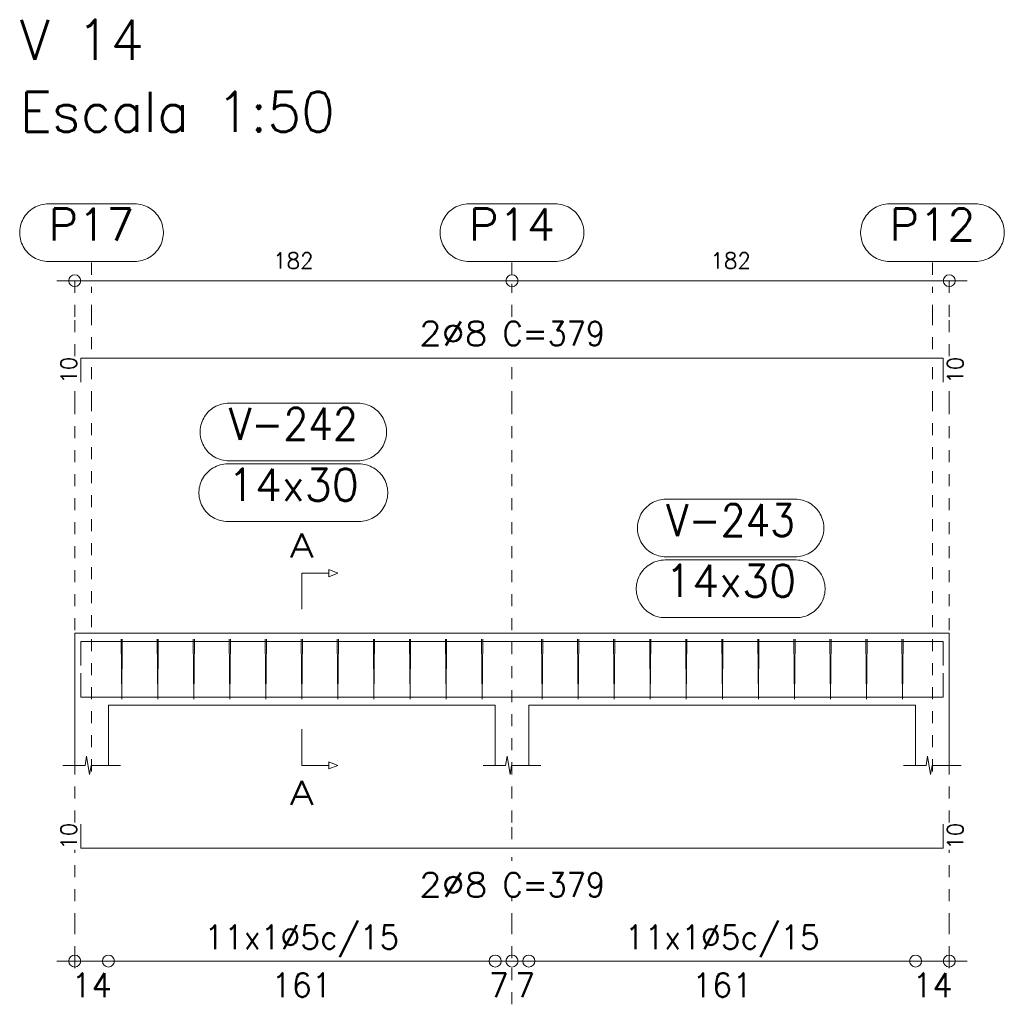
# Model space of a CAD drawing. Header units: millimetres. Extents: x -80 to 444, y 0 to 170.
# Tile 78 of 133: x 231 to 239, y 20 to 28. Entities that reach past the tile are written whole.
import ezdxf
from ezdxf.enums import TextEntityAlignment as Align

# ---------------------------------------------------------------- set-up
doc = ezdxf.new("R2010")
doc.units = ezdxf.units.MM
doc.linetypes.add('CYPE_PUNTO', pattern=[0.075, 0, -0.075])
for name, color, linetype, lineweight in [('ARM_COMPRIMENTOS', 3, 'Continuous', 0), ('ARM_DENTRO_VIGA', 4, 'Continuous', 15), ('ARM_ESTRIBOS', 3, 'Continuous', 0), ('ARM_TEXTOS', 3, 'Continuous', 0), ('COT_COTAS', 3, 'Continuous', 0), ('COT_EST', 3, 'Continuous', 0), ('COT_LIN_APOIOS', 2, 'CYPE_PUNTO', 0), ('COT_LIN_AUX_COTA', 2, 'CYPE_PUNTO', 0), ('MARCAS_PLANTA', 3, 'Continuous', 0), ('REF_NOME', 3, 'Continuous', 0), ('REF_REFERENCIA', 3, 'Continuous', 0), ('SEC_CONTORNOS', 2, 'Continuous', 9), ('TEXTO_REF_NOME', 3, 'Continuous', 0), ('TEXTO_REF_REFERENCIA', 3, 'Continuous', 0), ('TXT_COMP', 3, 'Continuous', 0), ('TXT_EST', 3, 'Continuous', 0)]:
    doc.layers.add(name, color=color, linetype=linetype, lineweight=lineweight)
doc.styles.add('CYPETXT', font='romans', dxfattribs={"height": 0.2})

msp = doc.modelspace()

# ---------------------------------------------------------------- linework, layer by layer
at = {"layer": 'ARM_DENTRO_VIGA'}
for points in [[(231.7009, 24.9359), (231.7009, 25.1359), (238.8809, 25.1359), (238.8809, 24.9359)], [(231.7009, 22.5769), (231.7009, 22.7769), (238.8809, 22.7769), (238.8809, 22.5769)], [(231.7009, 22.5129), (231.7009, 22.3129), (238.8809, 22.3129), (238.8809, 22.5129)], [(231.7009, 21.2549), (231.7009, 21.0549), (238.8809, 21.0549), (238.8809, 21.2549)]]:
    msp.add_lwpolyline(points, dxfattribs=at)
at = {"layer": 'ARM_ESTRIBOS'}
for points in [[(232.0469, 22.7459), (232.0469, 22.7949), (232.0419, 22.2949), (232.0369, 22.7949), (232.0369, 22.7649), (232.0369, 22.7159)], [(232.3469, 22.7459), (232.3469, 22.7949), (232.3419, 22.2949), (232.3369, 22.7949), (232.3369, 22.7649), (232.3369, 22.7159)], [(232.6469, 22.7459), (232.6469, 22.7949), (232.6419, 22.2949), (232.6369, 22.7949), (232.6369, 22.7649), (232.6369, 22.7159)], [(232.9469, 22.7459), (232.9469, 22.7949), (232.9419, 22.2949), (232.9369, 22.7949), (232.9369, 22.7649), (232.9369, 22.7159)], [(233.2469, 22.7459), (233.2469, 22.7949), (233.2419, 22.2949), (233.2369, 22.7949), (233.2369, 22.7649), (233.2369, 22.7159)], [(233.5469, 22.7459), (233.5469, 22.7949), (233.5419, 22.2949), (233.5369, 22.7949), (233.5369, 22.7649), (233.5369, 22.7159)], [(233.8469, 22.7459), (233.8469, 22.7949), (233.8419, 22.2949), (233.8369, 22.7949), (233.8369, 22.7649), (233.8369, 22.7159)], [(234.1469, 22.7459), (234.1469, 22.7949), (234.1419, 22.2949), (234.1369, 22.7949), (234.1369, 22.7649), (234.1369, 22.7159)], [(234.4469, 22.7459), (234.4469, 22.7949), (234.4419, 22.2949), (234.4369, 22.7949), (234.4369, 22.7649), (234.4369, 22.7159)], [(234.7469, 22.7459), (234.7469, 22.7949), (234.7419, 22.2949), (234.7369, 22.7949), (234.7369, 22.7649), (234.7369, 22.7159)], [(235.0469, 22.7459), (235.0469, 22.7949), (235.0419, 22.2949), (235.0369, 22.7949), (235.0369, 22.7649), (235.0369, 22.7159)], [(235.5469, 22.7459), (235.5469, 22.7949), (235.5419, 22.2949), (235.5369, 22.7949), (235.5369, 22.7649), (235.5369, 22.7159)], [(235.8469, 22.7459), (235.8469, 22.7949), (235.8419, 22.2949), (235.8369, 22.7949), (235.8369, 22.7649), (235.8369, 22.7159)], [(236.1469, 22.7459), (236.1469, 22.7949), (236.1419, 22.2949), (236.1369, 22.7949), (236.1369, 22.7649), (236.1369, 22.7159)], [(236.4469, 22.7459), (236.4469, 22.7949), (236.4419, 22.2949), (236.4369, 22.7949), (236.4369, 22.7649), (236.4369, 22.7159)], [(236.7469, 22.7459), (236.7469, 22.7949), (236.7419, 22.2949), (236.7369, 22.7949), (236.7369, 22.7649), (236.7369, 22.7159)], [(237.0469, 22.7459), (237.0469, 22.7949), (237.0419, 22.2949), (237.0369, 22.7949), (237.0369, 22.7649), (237.0369, 22.7159)], [(237.3469, 22.7459), (237.3469, 22.7949), (237.3419, 22.2949), (237.3369, 22.7949), (237.3369, 22.7649), (237.3369, 22.7159)], [(237.6469, 22.7459), (237.6469, 22.7949), (237.6419, 22.2949), (237.6369, 22.7949), (237.6369, 22.7649), (237.6369, 22.7159)], [(237.9469, 22.7459), (237.9469, 22.7949), (237.9419, 22.2949), (237.9369, 22.7949), (237.9369, 22.7649), (237.9369, 22.7159)], [(238.2469, 22.7459), (238.2469, 22.7949), (238.2419, 22.2949), (238.2369, 22.7949), (238.2369, 22.7649), (238.2369, 22.7159)], [(238.5469, 22.7459), (238.5469, 22.7949), (238.5419, 22.2949), (238.5369, 22.7949), (238.5369, 22.7649), (238.5369, 22.7159)]]:
    msp.add_lwpolyline(points, dxfattribs=at)
at = {"layer": 'COT_COTAS'}
msp.add_lwpolyline([(231.5009, 25.7809), (235.2909, 25.7809), (239.0809, 25.7809)], dxfattribs=at)
for centre in [(231.6509, 25.7809), (235.2909, 25.7809), (238.9309, 25.7809)]:
    msp.add_circle(centre, 0.05, dxfattribs=at)
at = {"layer": 'COT_EST'}
msp.add_lwpolyline([(231.5009, 20.1149), (231.9309, 20.1149), (235.1509, 20.1149), (235.2909, 20.1149), (235.4309, 20.1149), (238.6509, 20.1149), (239.0809, 20.1149)], dxfattribs=at)
for centre in [(231.6509, 20.1149), (231.9309, 20.1149), (235.1509, 20.1149), (235.2909, 20.1149), (235.4309, 20.1149), (238.6509, 20.1149), (238.9309, 20.1149)]:
    msp.add_circle(centre, 0.05, dxfattribs=at)
at = {"layer": 'COT_LIN_APOIOS'}
for p, q in [((235.2909, 25.4809), (235.2909, 25.7559)), ((235.2909, 20.9499), (235.2909, 20.9799)), ((235.2909, 19.7549), (235.2909, 20.0899))]:
    msp.add_line(p, q, dxfattribs=at)
for points in [[(231.6509, 25.1509), (231.6509, 25.4809), (231.6509, 25.7559), (231.6509, 25.7809)], [(238.9309, 25.1509), (238.9309, 25.4809), (238.9309, 25.7559), (238.9309, 25.7809)], [(235.2909, 21.1299), (235.2909, 21.2699), (235.2909, 24.7609), (235.2909, 25.0609)], [(231.6509, 21.2699), (231.6509, 24.7609), (231.6509, 24.9209)], [(238.9309, 21.2699), (238.9309, 24.7609), (238.9309, 24.9209)], [(231.6509, 20.0549), (231.6509, 20.0899), (231.6509, 20.1399), (231.6509, 20.4149), (231.6509, 21.0399)], [(238.9309, 20.0549), (238.9309, 20.0899), (238.9309, 20.1399), (238.9309, 20.4149), (238.9309, 21.0399)], [(235.2909, 20.1399), (235.2909, 20.4149), (235.2909, 20.6499)]]:
    msp.add_lwpolyline(points, dxfattribs=at)
at = {"layer": 'COT_LIN_AUX_COTA'}
for p, q in [((231.7909, 25.8309), (231.7909, 25.9409)), ((235.2909, 25.8309), (235.2909, 25.9409)), ((238.7909, 25.8309), (238.7909, 25.9409))]:
    msp.add_line(p, q, dxfattribs=at)
for points in [[(231.7909, 25.2109), (231.7909, 25.4809), (231.7909, 25.7309)], [(238.7909, 25.2109), (238.7909, 25.4809), (238.7909, 25.7309)], [(231.7909, 21.6949), (231.7909, 24.7609), (231.7909, 25.0609)], [(238.7909, 21.6949), (238.7909, 24.7609), (238.7909, 25.0609)]]:
    msp.add_lwpolyline(points, dxfattribs=at)
at = {"layer": 'MARCAS_PLANTA'}
for points in [[(233.5409, 23.0449), (233.5409, 23.3449), (233.7659, 23.3449), (233.7659, 23.3749), (233.8409, 23.3449), (233.7659, 23.3149), (233.7659, 23.3449)], [(233.5409, 22.0449), (233.5409, 21.7449), (233.7659, 21.7449), (233.7659, 21.7749), (233.8409, 21.7449), (233.7659, 21.7149), (233.7659, 21.7449)]]:
    msp.add_lwpolyline(points, dxfattribs=at)
at = {"layer": 'REF_NOME'}
for points in [[(234.0069, 24.7609), (234.023, 24.7603), (234.0389, 24.7587), (234.0547, 24.756), (234.0703, 24.7523), (234.0856, 24.7476), (234.1006, 24.7418), (234.1152, 24.7351), (234.1292, 24.7274), (234.1427, 24.7187), (234.1557, 24.7092), (234.1679, 24.6989), (234.1794, 24.6877), (234.1902, 24.6758), (234.2001, 24.6632), (234.2092, 24.65), (234.2174, 24.6362), (234.2246, 24.6219), (234.2309, 24.6071), (234.2361, 24.592), (234.2404, 24.5765), (234.2436, 24.5608), (234.2457, 24.5449), (234.2468, 24.5289), (234.2468, 24.5128), (234.2457, 24.4968), (234.2436, 24.4809), (234.2404, 24.4652), (234.2361, 24.4498), (234.2309, 24.4346), (234.2246, 24.4198), (234.2174, 24.4055), (234.2092, 24.3917), (234.2001, 24.3785), (234.1902, 24.3659), (234.1794, 24.354), (234.1679, 24.3429), (234.1557, 24.3325), (234.1427, 24.323), (234.1292, 24.3144), (234.1152, 24.3067), (234.1006, 24.2999), (234.0856, 24.2941), (234.0703, 24.2894), (234.0547, 24.2857), (234.0389, 24.283), (234.023, 24.2814), (234.0069, 24.2809), (232.9349, 24.2809), (232.9189, 24.2814), (232.9029, 24.283), (232.8871, 24.2857), (232.8715, 24.2894), (232.8562, 24.2941), (232.8412, 24.2999), (232.8267, 24.3067), (232.8126, 24.3144), (232.7991, 24.323), (232.7862, 24.3325), (232.7739, 24.3429), (232.7624, 24.354), (232.7516, 24.3659), (232.7417, 24.3785), (232.7326, 24.3917), (232.7245, 24.4055), (232.7172, 24.4198), (232.711, 24.4346), (232.7057, 24.4498), (232.7015, 24.4652), (232.6983, 24.4809), (232.6961, 24.4968), (232.6951, 24.5128), (232.6951, 24.5289), (232.6961, 24.5449), (232.6983, 24.5608), (232.7015, 24.5765), (232.7057, 24.592), (232.711, 24.6071), (232.7172, 24.6219), (232.7245, 24.6362), (232.7326, 24.65), (232.7417, 24.6632), (232.7516, 24.6758), (232.7624, 24.6877), (232.7739, 24.6989), (232.7862, 24.7092), (232.7991, 24.7187), (232.8126, 24.7274), (232.8267, 24.7351), (232.8412, 24.7418), (232.8562, 24.7476), (232.8715, 24.7523), (232.8871, 24.756), (232.9029, 24.7587), (232.9189, 24.7603), (232.9349, 24.7609), (234.0069, 24.7609)], [(234.0169, 24.2549), (234.033, 24.2543), (234.0489, 24.2527), (234.0647, 24.25), (234.0803, 24.2463), (234.0956, 24.2416), (234.1106, 24.2358), (234.1252, 24.2291), (234.1392, 24.2214), (234.1527, 24.2127), (234.1657, 24.2032), (234.1779, 24.1929), (234.1894, 24.1817), (234.2002, 24.1698), (234.2101, 24.1572), (234.2192, 24.144), (234.2274, 24.1302), (234.2346, 24.1159), (234.2409, 24.1011), (234.2461, 24.086), (234.2504, 24.0705), (234.2536, 24.0548), (234.2557, 24.0389), (234.2568, 24.0229), (234.2568, 24.0068), (234.2557, 23.9908), (234.2536, 23.9749), (234.2504, 23.9592), (234.2461, 23.9438), (234.2409, 23.9286), (234.2346, 23.9138), (234.2274, 23.8995), (234.2192, 23.8857), (234.2101, 23.8725), (234.2002, 23.8599), (234.1894, 23.848), (234.1779, 23.8369), (234.1657, 23.8265), (234.1527, 23.817), (234.1392, 23.8084), (234.1252, 23.8007), (234.1106, 23.7939), (234.0956, 23.7881), (234.0803, 23.7834), (234.0647, 23.7797), (234.0489, 23.777), (234.033, 23.7754), (234.0169, 23.7749), (232.9249, 23.7749), (232.9089, 23.7754), (232.8929, 23.777), (232.8771, 23.7797), (232.8615, 23.7834), (232.8462, 23.7881), (232.8312, 23.7939), (232.8167, 23.8007), (232.8026, 23.8084), (232.7891, 23.817), (232.7762, 23.8265), (232.7639, 23.8369), (232.7524, 23.848), (232.7416, 23.8599), (232.7317, 23.8725), (232.7226, 23.8857), (232.7145, 23.8995), (232.7072, 23.9138), (232.701, 23.9286), (232.6957, 23.9438), (232.6915, 23.9592), (232.6883, 23.9749), (232.6861, 23.9908), (232.6851, 24.0068), (232.6851, 24.0229), (232.6861, 24.0389), (232.6883, 24.0548), (232.6915, 24.0705), (232.6957, 24.086), (232.701, 24.1011), (232.7072, 24.1159), (232.7145, 24.1302), (232.7226, 24.144), (232.7317, 24.1572), (232.7416, 24.1698), (232.7524, 24.1817), (232.7639, 24.1929), (232.7762, 24.2032), (232.7891, 24.2127), (232.8026, 24.2214), (232.8167, 24.2291), (232.8312, 24.2358), (232.8462, 24.2416), (232.8615, 24.2463), (232.8771, 24.25), (232.8929, 24.2527), (232.9089, 24.2543), (232.9249, 24.2549), (234.0169, 24.2549)], [(237.6469, 23.9609), (237.663, 23.9603), (237.6789, 23.9587), (237.6947, 23.956), (237.7103, 23.9523), (237.7256, 23.9476), (237.7406, 23.9418), (237.7552, 23.9351), (237.7692, 23.9274), (237.7827, 23.9187), (237.7957, 23.9092), (237.8079, 23.8989), (237.8194, 23.8877), (237.8302, 23.8758), (237.8401, 23.8632), (237.8492, 23.85), (237.8574, 23.8362), (237.8646, 23.8219), (237.8709, 23.8071), (237.8761, 23.792), (237.8804, 23.7765), (237.8836, 23.7608), (237.8857, 23.7449), (237.8868, 23.7289), (237.8868, 23.7128), (237.8857, 23.6968), (237.8836, 23.6809), (237.8804, 23.6652), (237.8761, 23.6498), (237.8709, 23.6346), (237.8646, 23.6198), (237.8574, 23.6055), (237.8492, 23.5917), (237.8401, 23.5785), (237.8302, 23.5659), (237.8194, 23.554), (237.8079, 23.5429), (237.7957, 23.5325), (237.7827, 23.523), (237.7692, 23.5144), (237.7552, 23.5067), (237.7406, 23.4999), (237.7256, 23.4941), (237.7103, 23.4894), (237.6947, 23.4857), (237.6789, 23.483), (237.663, 23.4814), (237.6469, 23.4809), (236.5749, 23.4809), (236.5589, 23.4814), (236.5429, 23.483), (236.5271, 23.4857), (236.5115, 23.4894), (236.4962, 23.4941), (236.4812, 23.4999), (236.4667, 23.5067), (236.4526, 23.5144), (236.4391, 23.523), (236.4262, 23.5325), (236.4139, 23.5429), (236.4024, 23.554), (236.3916, 23.5659), (236.3817, 23.5785), (236.3726, 23.5917), (236.3645, 23.6055), (236.3572, 23.6198), (236.351, 23.6346), (236.3457, 23.6498), (236.3415, 23.6652), (236.3383, 23.6809), (236.3361, 23.6968), (236.3351, 23.7128), (236.3351, 23.7289), (236.3361, 23.7449), (236.3383, 23.7608), (236.3415, 23.7765), (236.3457, 23.792), (236.351, 23.8071), (236.3572, 23.8219), (236.3645, 23.8362), (236.3726, 23.85), (236.3817, 23.8632), (236.3916, 23.8758), (236.4024, 23.8877), (236.4139, 23.8989), (236.4262, 23.9092), (236.4391, 23.9187), (236.4526, 23.9274), (236.4667, 23.9351), (236.4812, 23.9418), (236.4962, 23.9476), (236.5115, 23.9523), (236.5271, 23.956), (236.5429, 23.9587), (236.5589, 23.9603), (236.5749, 23.9609), (237.6469, 23.9609)], [(237.6569, 23.4549), (237.673, 23.4543), (237.6889, 23.4527), (237.7047, 23.45), (237.7203, 23.4463), (237.7356, 23.4416), (237.7506, 23.4358), (237.7652, 23.4291), (237.7792, 23.4214), (237.7927, 23.4127), (237.8057, 23.4032), (237.8179, 23.3929), (237.8294, 23.3817), (237.8402, 23.3698), (237.8501, 23.3572), (237.8592, 23.344), (237.8674, 23.3302), (237.8746, 23.3159), (237.8809, 23.3011), (237.8861, 23.286), (237.8904, 23.2705), (237.8936, 23.2548), (237.8957, 23.2389), (237.8968, 23.2229), (237.8968, 23.2068), (237.8957, 23.1908), (237.8936, 23.1749), (237.8904, 23.1592), (237.8861, 23.1438), (237.8809, 23.1286), (237.8746, 23.1138), (237.8674, 23.0995), (237.8592, 23.0857), (237.8501, 23.0725), (237.8402, 23.0599), (237.8294, 23.048), (237.8179, 23.0369), (237.8057, 23.0265), (237.7927, 23.017), (237.7792, 23.0084), (237.7652, 23.0007), (237.7506, 22.9939), (237.7356, 22.9881), (237.7203, 22.9834), (237.7047, 22.9797), (237.6889, 22.977), (237.673, 22.9754), (237.6569, 22.9749), (236.5649, 22.9749), (236.5489, 22.9754), (236.5329, 22.977), (236.5171, 22.9797), (236.5015, 22.9834), (236.4862, 22.9881), (236.4712, 22.9939), (236.4567, 23.0007), (236.4426, 23.0084), (236.4291, 23.017), (236.4162, 23.0265), (236.4039, 23.0369), (236.3924, 23.048), (236.3816, 23.0599), (236.3717, 23.0725), (236.3626, 23.0857), (236.3545, 23.0995), (236.3472, 23.1138), (236.341, 23.1286), (236.3357, 23.1438), (236.3315, 23.1592), (236.3283, 23.1749), (236.3261, 23.1908), (236.3251, 23.2068), (236.3251, 23.2229), (236.3261, 23.2389), (236.3283, 23.2548), (236.3315, 23.2705), (236.3357, 23.286), (236.341, 23.3011), (236.3472, 23.3159), (236.3545, 23.3302), (236.3626, 23.344), (236.3717, 23.3572), (236.3816, 23.3698), (236.3924, 23.3817), (236.4039, 23.3929), (236.4162, 23.4032), (236.4291, 23.4127), (236.4426, 23.4214), (236.4567, 23.4291), (236.4712, 23.4358), (236.4862, 23.4416), (236.5015, 23.4463), (236.5171, 23.45), (236.5329, 23.4527), (236.5489, 23.4543), (236.5649, 23.4549), (237.6569, 23.4549)]]:
    msp.add_lwpolyline(points, close=True, dxfattribs=at)
at = {"layer": 'REF_REFERENCIA'}
for points in [[(232.1489, 26.4209), (232.165, 26.4203), (232.1809, 26.4187), (232.1967, 26.416), (232.2123, 26.4123), (232.2276, 26.4076), (232.2426, 26.4018), (232.2572, 26.3951), (232.2712, 26.3874), (232.2847, 26.3787), (232.2977, 26.3692), (232.3099, 26.3589), (232.3214, 26.3477), (232.3322, 26.3358), (232.3421, 26.3232), (232.3512, 26.31), (232.3594, 26.2962), (232.3666, 26.2819), (232.3729, 26.2671), (232.3781, 26.252), (232.3824, 26.2365), (232.3856, 26.2208), (232.3877, 26.2049), (232.3888, 26.1889), (232.3888, 26.1728), (232.3877, 26.1568), (232.3856, 26.1409), (232.3824, 26.1252), (232.3781, 26.1098), (232.3729, 26.0946), (232.3666, 26.0798), (232.3594, 26.0655), (232.3512, 26.0517), (232.3421, 26.0385), (232.3322, 26.0259), (232.3214, 26.014), (232.3099, 26.0029), (232.2977, 25.9925), (232.2847, 25.983), (232.2712, 25.9744), (232.2572, 25.9667), (232.2426, 25.9599), (232.2276, 25.9541), (232.2123, 25.9494), (232.1967, 25.9457), (232.1809, 25.943), (232.165, 25.9414), (232.1489, 25.9409), (231.4329, 25.9409), (231.4169, 25.9414), (231.4009, 25.943), (231.3851, 25.9457), (231.3695, 25.9494), (231.3542, 25.9541), (231.3392, 25.9599), (231.3247, 25.9667), (231.3106, 25.9744), (231.2971, 25.983), (231.2842, 25.9925), (231.2719, 26.0029), (231.2604, 26.014), (231.2496, 26.0259), (231.2397, 26.0385), (231.2306, 26.0517), (231.2225, 26.0655), (231.2152, 26.0798), (231.209, 26.0946), (231.2037, 26.1098), (231.1995, 26.1252), (231.1963, 26.1409), (231.1941, 26.1568), (231.1931, 26.1728), (231.1931, 26.1889), (231.1941, 26.2049), (231.1963, 26.2208), (231.1995, 26.2365), (231.2037, 26.252), (231.209, 26.2671), (231.2152, 26.2819), (231.2225, 26.2962), (231.2306, 26.31), (231.2397, 26.3232), (231.2496, 26.3358), (231.2604, 26.3477), (231.2719, 26.3589), (231.2842, 26.3692), (231.2971, 26.3787), (231.3106, 26.3874), (231.3247, 26.3951), (231.3392, 26.4018), (231.3542, 26.4076), (231.3695, 26.4123), (231.3851, 26.416), (231.4009, 26.4187), (231.4169, 26.4203), (231.4329, 26.4209), (232.1489, 26.4209)], [(235.6489, 26.4209), (235.665, 26.4203), (235.6809, 26.4187), (235.6967, 26.416), (235.7123, 26.4123), (235.7276, 26.4076), (235.7426, 26.4018), (235.7572, 26.3951), (235.7712, 26.3874), (235.7847, 26.3787), (235.7977, 26.3692), (235.8099, 26.3589), (235.8214, 26.3477), (235.8322, 26.3358), (235.8421, 26.3232), (235.8512, 26.31), (235.8594, 26.2962), (235.8666, 26.2819), (235.8729, 26.2671), (235.8781, 26.252), (235.8824, 26.2365), (235.8856, 26.2208), (235.8877, 26.2049), (235.8888, 26.1889), (235.8888, 26.1728), (235.8877, 26.1568), (235.8856, 26.1409), (235.8824, 26.1252), (235.8781, 26.1098), (235.8729, 26.0946), (235.8666, 26.0798), (235.8594, 26.0655), (235.8512, 26.0517), (235.8421, 26.0385), (235.8322, 26.0259), (235.8214, 26.014), (235.8099, 26.0029), (235.7977, 25.9925), (235.7847, 25.983), (235.7712, 25.9744), (235.7572, 25.9667), (235.7426, 25.9599), (235.7276, 25.9541), (235.7123, 25.9494), (235.6967, 25.9457), (235.6809, 25.943), (235.665, 25.9414), (235.6489, 25.9409), (234.9329, 25.9409), (234.9169, 25.9414), (234.9009, 25.943), (234.8851, 25.9457), (234.8695, 25.9494), (234.8542, 25.9541), (234.8392, 25.9599), (234.8247, 25.9667), (234.8106, 25.9744), (234.7971, 25.983), (234.7842, 25.9925), (234.7719, 26.0029), (234.7604, 26.014), (234.7496, 26.0259), (234.7397, 26.0385), (234.7306, 26.0517), (234.7225, 26.0655), (234.7152, 26.0798), (234.709, 26.0946), (234.7037, 26.1098), (234.6995, 26.1252), (234.6963, 26.1409), (234.6941, 26.1568), (234.6931, 26.1728), (234.6931, 26.1889), (234.6941, 26.2049), (234.6963, 26.2208), (234.6995, 26.2365), (234.7037, 26.252), (234.709, 26.2671), (234.7152, 26.2819), (234.7225, 26.2962), (234.7306, 26.31), (234.7397, 26.3232), (234.7496, 26.3358), (234.7604, 26.3477), (234.7719, 26.3589), (234.7842, 26.3692), (234.7971, 26.3787), (234.8106, 26.3874), (234.8247, 26.3951), (234.8392, 26.4018), (234.8542, 26.4076), (234.8695, 26.4123), (234.8851, 26.416), (234.9009, 26.4187), (234.9169, 26.4203), (234.9329, 26.4209), (235.6489, 26.4209)], [(239.1489, 26.4209), (239.165, 26.4203), (239.1809, 26.4187), (239.1967, 26.416), (239.2123, 26.4123), (239.2276, 26.4076), (239.2426, 26.4018), (239.2572, 26.3951), (239.2712, 26.3874), (239.2847, 26.3787), (239.2977, 26.3692), (239.3099, 26.3589), (239.3214, 26.3477), (239.3322, 26.3358), (239.3421, 26.3232), (239.3512, 26.31), (239.3594, 26.2962), (239.3666, 26.2819), (239.3729, 26.2671), (239.3781, 26.252), (239.3824, 26.2365), (239.3856, 26.2208), (239.3877, 26.2049), (239.3888, 26.1889), (239.3888, 26.1728), (239.3877, 26.1568), (239.3856, 26.1409), (239.3824, 26.1252), (239.3781, 26.1098), (239.3729, 26.0946), (239.3666, 26.0798), (239.3594, 26.0655), (239.3512, 26.0517), (239.3421, 26.0385), (239.3322, 26.0259), (239.3214, 26.014), (239.3099, 26.0029), (239.2977, 25.9925), (239.2847, 25.983), (239.2712, 25.9744), (239.2572, 25.9667), (239.2426, 25.9599), (239.2276, 25.9541), (239.2123, 25.9494), (239.1967, 25.9457), (239.1809, 25.943), (239.165, 25.9414), (239.1489, 25.9409), (238.4329, 25.9409), (238.4169, 25.9414), (238.4009, 25.943), (238.3851, 25.9457), (238.3695, 25.9494), (238.3542, 25.9541), (238.3392, 25.9599), (238.3247, 25.9667), (238.3106, 25.9744), (238.2971, 25.983), (238.2842, 25.9925), (238.2719, 26.0029), (238.2604, 26.014), (238.2496, 26.0259), (238.2397, 26.0385), (238.2306, 26.0517), (238.2225, 26.0655), (238.2152, 26.0798), (238.209, 26.0946), (238.2037, 26.1098), (238.1995, 26.1252), (238.1963, 26.1409), (238.1941, 26.1568), (238.1931, 26.1728), (238.1931, 26.1889), (238.1941, 26.2049), (238.1963, 26.2208), (238.1995, 26.2365), (238.2037, 26.252), (238.209, 26.2671), (238.2152, 26.2819), (238.2225, 26.2962), (238.2306, 26.31), (238.2397, 26.3232), (238.2496, 26.3358), (238.2604, 26.3477), (238.2719, 26.3589), (238.2842, 26.3692), (238.2971, 26.3787), (238.3106, 26.3874), (238.3247, 26.3951), (238.3392, 26.4018), (238.3542, 26.4076), (238.3695, 26.4123), (238.3851, 26.416), (238.4009, 26.4187), (238.4169, 26.4203), (238.4329, 26.4209), (239.1489, 26.4209)]]:
    msp.add_lwpolyline(points, close=True, dxfattribs=at)
at = {"layer": 'SEC_CONTORNOS'}
for p, q in [((231.6509, 22.2449), (231.6509, 22.8449)), ((231.6509, 22.8449), (231.9309, 22.8449)), ((238.6509, 22.8449), (238.9309, 22.8449)), ((238.9309, 22.2449), (238.9309, 22.8449)), ((231.9309, 22.2449), (235.1509, 22.2449)), ((231.9309, 21.7449), (231.9309, 22.2449)), ((235.1509, 21.7449), (235.1509, 22.2449)), ((235.4309, 22.2449), (238.6509, 22.2449)), ((235.4309, 21.7449), (235.4309, 22.2449)), ((238.6509, 21.7449), (238.6509, 22.2449))]:
    msp.add_line(p, q, dxfattribs=at)
for points in [[(231.6509, 22.8449), (231.9309, 22.8449), (235.1509, 22.8449), (235.2909, 22.8449)], [(231.6509, 21.7449), (231.6509, 22.2449), (231.6509, 22.8449)], [(235.1509, 22.8449), (235.2909, 22.8449), (235.4309, 22.8449)], [(235.2909, 22.8449), (235.4309, 22.8449), (238.6509, 22.8449), (238.9309, 22.8449)], [(238.9309, 21.7449), (238.9309, 22.2449), (238.9309, 22.8449)], [(231.5509, 21.7449), (231.7379, 21.7449), (231.7504, 21.8199), (231.7754, 21.6699), (231.7879, 21.7449), (232.0309, 21.7449)], [(235.0509, 21.7449), (235.2379, 21.7449), (235.2504, 21.8199), (235.2754, 21.6699), (235.2879, 21.7449), (235.5309, 21.7449)], [(238.5509, 21.7449), (238.7379, 21.7449), (238.7504, 21.8199), (238.7754, 21.6699), (238.7879, 21.7449), (239.0309, 21.7449)]]:
    msp.add_lwpolyline(points, dxfattribs=at)

# ---------------------------------------------------------------- texts
at = {"layer": 'ARM_COMPRIMENTOS', "style": 'CYPETXT', "width": 0.953514}
for p, p2 in [((231.6676, 24.9239), (231.6676, 25.1479)), ((239.0476, 24.9239), (239.0476, 25.1479)), ((231.6676, 21.0429), (231.6676, 21.2669)), ((239.0476, 21.0429), (239.0476, 21.2669))]:
    msp.add_text('10', height=0.13333, rotation=90, dxfattribs=at).set_placement(p, p2, align=Align.FIT)
at = {"layer": 'ARM_TEXTOS', "style": 'CYPETXT', "width": 1.06875}
for p, p2 in [((234.5169, 25.2409), (235.0869, 25.2409)), ((234.5169, 20.6499), (235.0869, 20.6499))]:
    msp.add_text('2%%c8', height=0.2, dxfattribs=at).set_placement(p, p2, align=Align.FIT)
at = {"layer": 'COT_COTAS', "style": 'CYPETXT', "width": 0.928421}
for p, p2 in [((233.3029, 25.8809), (233.6389, 25.8809)), ((236.9429, 25.8809), (237.2789, 25.8809))]:
    msp.add_text('182', height=0.13333, dxfattribs=at).set_placement(p, p2, align=Align.FIT)
at = {"layer": 'COT_EST', "style": 'CYPETXT'}
for s, width, p, p2 in [('14', 0.928421, (231.6229, 19.8149), (231.9589, 19.8149)), ('161', 1.037647, (233.2889, 19.8149), (233.7929, 19.8149)), ('7', 1.037647, (235.0979, 19.8149), (235.2659, 19.8149)), ('7', 1.037647, (235.3159, 19.8149), (235.4839, 19.8149)), ('161', 1.037647, (236.7889, 19.8149), (237.2929, 19.8149)), ('14', 0.928421, (238.6229, 19.8149), (238.9589, 19.8149))]:
    msp.add_text(s, height=0.2, dxfattribs=dict(at, width=width)).set_placement(p, p2, align=Align.FIT)
at = {"layer": 'MARCAS_PLANTA', "style": 'CYPETXT', "width": 1.241471}
for p, p2 in [((233.4404, 23.4749), (233.6414, 23.4749)), ((233.4404, 21.4149), (233.6414, 21.4149))]:
    msp.add_text('A', height=0.2, dxfattribs=at).set_placement(p, p2, align=Align.FIT)
at = {"layer": 'TEXTO_REF_NOME', "style": 'CYPETXT'}
for s, height, width, p, p2 in [('V 14', 0.33333, 0.846818, (231.1929, 27.6209), (232.2279, 27.6209)), ('Escala 1:50', 0.333333, 0.879654, (231.1929, 27.0209), (233.8179, 27.0209)), ('V-242', 0.26667, 0.835842, (232.9349, 24.4542), (234.0069, 24.4542)), ('14x30', 0.26667, 0.91484, (232.9249, 23.9482), (234.0169, 23.9482)), ('V-243', 0.26667, 0.835842, (236.5749, 23.6542), (237.6469, 23.6542)), ('14x30', 0.26667, 0.91484, (236.5649, 23.1482), (237.6569, 23.1482))]:
    msp.add_text(s, height=height, dxfattribs=dict(at, width=width)).set_placement(p, p2, align=Align.FIT)
at = {"layer": 'TEXTO_REF_REFERENCIA', "style": 'CYPETXT'}
for s, width, p, p2 in [('P17', 0.972155, (231.4329, 26.1142), (232.1489, 26.1142)), ('P14', 0.955678, (234.9329, 26.1142), (235.6489, 26.1142)), ('P12', 0.972155, (238.4329, 26.1142), (239.1489, 26.1142))]:
    msp.add_text(s, height=0.26667, dxfattribs=dict(at, width=width)).set_placement(p, p2, align=Align.FIT)
at = {"layer": 'TXT_COMP', "style": 'CYPETXT', "width": 0.828145}
for p, p2 in [((235.0869, 25.2409), (236.0649, 25.2409)), ((235.0869, 20.6499), (236.0649, 20.6499))]:
    msp.add_text(' C=379', height=0.2, dxfattribs=at).set_placement(p, p2, align=Align.FIT)
at = {"layer": 'TXT_EST', "style": 'CYPETXT', "width": 0.882979}
for p, p2 in [((232.7294, 20.2149), (234.3524, 20.2149)), ((236.2294, 20.2149), (237.8524, 20.2149))]:
    msp.add_text('11x1%%c5c/15', height=0.2, dxfattribs=at).set_placement(p, p2, align=Align.FIT)

doc.saveas('drawing.dxf')
